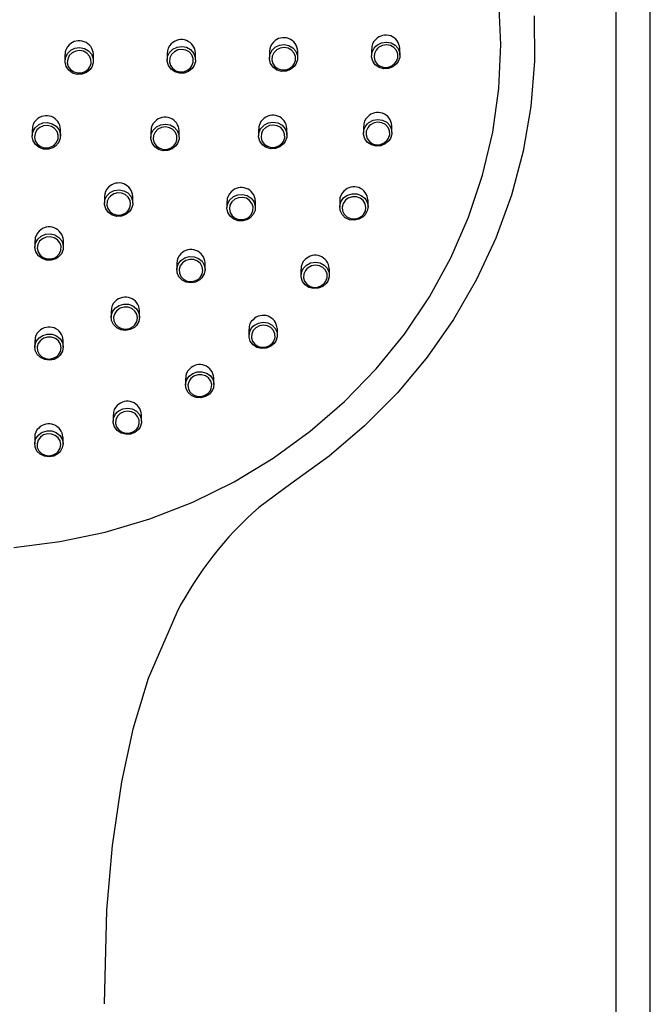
# Model space of a CAD drawing. Header units: millimetres. Extents: x 4588.89 to 4589.36, y 3428.22 to 3429.82.
# Tile 3 of 6: x 4589.0514 to 4589.107, y 3429.096 to 3429.1826. Entities that reach past the tile are written whole.
import ezdxf

# ---------------------------------------------------------------- set-up
doc = ezdxf.new("R2010")
doc.units = ezdxf.units.MM
doc.layers.add('SANINDUSA', color=3, linetype='Continuous')

msp = doc.modelspace()

# ---------------------------------------------------------------- linework, layer by layer
at = {"layer": 'SANINDUSA'}
for p, q in [((4589.10392989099, 3429.624402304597), (4589.10392989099, 3428.984387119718)), ((4589.106959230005, 3429.089670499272), (4589.106959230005, 3429.61170985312)), ((4589.064404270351, 3429.179652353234), (4589.064404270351, 3429.179068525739)), ((4589.066904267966, 3429.179098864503), (4589.066904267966, 3429.179688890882)), ((4589.073404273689, 3429.179807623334), (4589.073404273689, 3429.17922445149)), ((4589.075904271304, 3429.179269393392), (4589.075904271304, 3429.179861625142)), ((4589.082404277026, 3429.18002637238), (4589.082404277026, 3429.179443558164)), ((4589.084904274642, 3429.179503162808), (4589.084904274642, 3429.180097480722)), ((4589.055404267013, 3429.179560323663), (4589.055404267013, 3429.178975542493)), ((4589.05790427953, 3429.178991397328), (4589.05790427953, 3429.179579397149)), ((4589.052516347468, 3429.172970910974), (4589.052516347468, 3429.172385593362)), ((4589.055016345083, 3429.17239685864), (4589.055016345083, 3429.172984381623)), ((4589.062968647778, 3429.172829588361), (4589.062968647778, 3429.172245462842)), ((4589.065468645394, 3429.17227353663), (4589.065468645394, 3429.172863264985)), ((4589.072454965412, 3429.172990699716), (4589.072454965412, 3429.172407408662)), ((4589.074954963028, 3429.172450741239), (4589.074954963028, 3429.17304285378)), ((4589.081696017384, 3429.173227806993), (4589.081696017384, 3429.172644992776)), ((4589.084196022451, 3429.172703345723), (4589.084196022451, 3429.173297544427)), ((4589.058880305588, 3429.167048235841), (4589.058880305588, 3429.166463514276)), ((4589.061380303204, 3429.166484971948), (4589.061380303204, 3429.167074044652)), ((4589.069671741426, 3429.166640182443), (4589.069671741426, 3429.166056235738)), ((4589.072171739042, 3429.166095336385), (4589.072171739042, 3429.166686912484)), ((4589.079598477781, 3429.16669185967), (4589.079598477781, 3429.166108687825)), ((4589.082098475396, 3429.166164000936), (4589.082098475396, 3429.166757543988)), ((4589.052761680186, 3429.163188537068), (4589.052761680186, 3429.162602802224)), ((4589.055261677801, 3429.162614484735), (4589.055261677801, 3429.163202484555)), ((4589.065244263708, 3429.161188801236), (4589.065244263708, 3429.160604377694)), ((4589.067744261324, 3429.160636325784), (4589.067744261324, 3429.161226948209)), ((4589.076192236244, 3429.160669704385), (4589.076192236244, 3429.160086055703)), ((4589.078692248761, 3429.160135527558), (4589.078692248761, 3429.160728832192)), ((4589.059474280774, 3429.157008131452), (4589.059474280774, 3429.156422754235)), ((4589.06197427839, 3429.156445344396), (4589.06197427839, 3429.157035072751)), ((4589.07160823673, 3429.155392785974), (4589.07160823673, 3429.154808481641)), ((4589.074108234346, 3429.154850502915), (4589.074108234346, 3429.155443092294)), ((4589.052754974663, 3429.154382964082), (4589.052754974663, 3429.153796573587)), ((4589.055254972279, 3429.153808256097), (4589.055254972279, 3429.154396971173)), ((4589.066022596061, 3429.151063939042), (4589.066022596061, 3429.150478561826)), ((4589.068522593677, 3429.150511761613), (4589.068522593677, 3429.151103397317)), ((4589.059649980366, 3429.147849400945), (4589.059649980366, 3429.147263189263)), ((4589.062149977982, 3429.147285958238), (4589.062149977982, 3429.147876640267)), ((4589.05273530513, 3429.145872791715), (4589.05273530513, 3429.145285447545)), ((4589.055235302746, 3429.145297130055), (4589.055235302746, 3429.145886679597))]:
    msp.add_line(p, q, dxfattribs=at)
for points in [[(4589.093794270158, 3429.180443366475), (4589.093615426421, 3429.184316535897)], [(4589.096732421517, 3429.182971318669), (4589.096764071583, 3429.17897768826), (4589.096439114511, 3429.174995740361), (4589.095759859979, 3429.171053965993), (4589.094731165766, 3429.167180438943), (4589.093360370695, 3429.163402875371), (4589.091657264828, 3429.159748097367), (4589.089633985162, 3429.156242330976), (4589.087304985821, 3429.152910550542), (4589.084686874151, 3429.14977653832), (4589.081798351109, 3429.146862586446), (4589.07866001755, 3429.144189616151), (4589.07529427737, 3429.141776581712)], [(4589.082775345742, 3429.180292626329), (4589.082918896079, 3429.180411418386), (4589.083294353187, 3429.180596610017), (4589.083711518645, 3429.180655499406), (4589.084123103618, 3429.180580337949), (4589.084481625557, 3429.180379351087), (4589.084745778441, 3429.180075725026), (4589.084885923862, 3429.179704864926), (4589.084887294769, 3429.17930903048), (4589.084750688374, 3429.178932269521), (4589.084603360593, 3429.178727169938), (4589.084279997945, 3429.178465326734), (4589.08388636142, 3429.178317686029), (4589.083465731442, 3429.178300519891), (4589.083065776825, 3429.17841651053), (4589.08273271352, 3429.178652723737), (4589.082504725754, 3429.178981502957), (4589.082407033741, 3429.179364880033), (4589.082449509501, 3429.179759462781), (4589.082626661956, 3429.180121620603), (4589.082775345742, 3429.180292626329)], [(4589.050890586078, 3429.136173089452), (4589.054955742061, 3429.136679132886), (4589.058958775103, 3429.137518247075), (4589.06286922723, 3429.138683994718), (4589.066657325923, 3429.140167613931), (4589.070294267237, 3429.141957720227), (4589.073752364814, 3429.144040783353), (4589.077005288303, 3429.146400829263), (4589.080028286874, 3429.149019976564), (4589.082798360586, 3429.151878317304), (4589.085294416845, 3429.154953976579), (4589.08749746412, 3429.158223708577), (4589.089390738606, 3429.161662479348), (4589.090959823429, 3429.165244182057), (4589.09219279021, 3429.168941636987), (4589.093080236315, 3429.17272653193), (4589.093615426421, 3429.176570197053), (4589.093794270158, 3429.180443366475)], [(4589.055614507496, 3429.179632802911), (4589.0556184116, 3429.179638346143), (4589.05590829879, 3429.179927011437), (4589.056282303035, 3429.180109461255), (4589.056698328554, 3429.180164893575), (4589.057109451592, 3429.180087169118), (4589.057469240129, 3429.179884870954), (4589.0577370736, 3429.17958094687), (4589.057882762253, 3429.179209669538), (4589.057889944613, 3429.178813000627), (4589.057757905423, 3429.178435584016), (4589.057611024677, 3429.178228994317), (4589.057290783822, 3429.177970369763), (4589.056898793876, 3429.177825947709), (4589.056479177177, 3429.177812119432), (4589.056079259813, 3429.177930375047), (4589.055744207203, 3429.178167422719), (4589.055511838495, 3429.178496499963), (4589.055408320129, 3429.17888041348), (4589.055445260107, 3429.179275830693), (4589.055614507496, 3429.179632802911)], [(4589.055785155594, 3429.179462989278), (4589.055642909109, 3429.179162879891), (4589.055611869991, 3429.178830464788), (4589.05569886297, 3429.178507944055), (4589.055894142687, 3429.178231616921), (4589.05617572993, 3429.178032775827), (4589.05651181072, 3429.177933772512), (4589.056864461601, 3429.177945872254), (4589.057193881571, 3429.178067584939), (4589.057463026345, 3429.178285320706), (4589.057586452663, 3429.178459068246), (4589.057697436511, 3429.178776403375), (4589.05769138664, 3429.179109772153), (4589.057568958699, 3429.179421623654), (4589.057343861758, 3429.179676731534), (4589.057041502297, 3429.179846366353), (4589.056695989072, 3429.179911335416), (4589.056346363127, 3429.179864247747), (4589.056032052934, 3429.179710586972), (4589.055785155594, 3429.179462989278)], [(4589.064610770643, 3429.179721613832), (4589.064618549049, 3429.179732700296), (4589.064908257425, 3429.180022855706), (4589.06528214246, 3429.180207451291), (4589.065698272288, 3429.180265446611), (4589.066109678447, 3429.18018998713), (4589.066469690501, 3429.17998953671), (4589.06673749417, 3429.179686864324), (4589.066882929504, 3429.179316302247), (4589.066889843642, 3429.178919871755), (4589.066757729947, 3429.178542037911), (4589.06661122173, 3429.178335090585), (4589.066290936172, 3429.178074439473), (4589.065898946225, 3429.177927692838), (4589.065479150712, 3429.17791130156), (4589.065078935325, 3429.178027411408), (4589.064743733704, 3429.178262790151), (4589.064511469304, 3429.178590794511), (4589.064408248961, 3429.178974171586), (4589.064445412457, 3429.1793695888), (4589.064610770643, 3429.179721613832)], [(4589.06478629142, 3429.179552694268), (4589.064647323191, 3429.179256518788), (4589.064616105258, 3429.178924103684), (4589.064702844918, 3429.178602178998), (4589.064898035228, 3429.178326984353), (4589.06517974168, 3429.178129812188), (4589.06551607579, 3429.17803307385), (4589.065868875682, 3429.178047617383), (4589.066198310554, 3429.178171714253), (4589.06646748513, 3429.178391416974), (4589.066590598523, 3429.178565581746), (4589.066701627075, 3429.178883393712), (4589.066695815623, 3429.179216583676), (4589.066573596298, 3429.179527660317), (4589.06634852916, 3429.1797815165), (4589.066045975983, 3429.179949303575), (4589.06570022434, 3429.180011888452), (4589.065350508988, 3429.179962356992), (4589.065036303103, 3429.179806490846), (4589.06478629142, 3429.179552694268)], [(4589.073614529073, 3429.179884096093), (4589.073626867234, 3429.17990150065), (4589.073919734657, 3429.180189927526), (4589.074295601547, 3429.180372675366), (4589.074712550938, 3429.180428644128), (4589.075123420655, 3429.180350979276), (4589.075481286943, 3429.180148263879), (4589.075745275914, 3429.179843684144), (4589.07588573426, 3429.179472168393), (4589.07588740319, 3429.17907585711), (4589.075750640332, 3429.17869921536), (4589.075602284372, 3429.178493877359), (4589.075278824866, 3429.178234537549), (4589.074885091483, 3429.178089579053), (4589.074464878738, 3429.178075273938), (4589.07406569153, 3429.178193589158), (4589.073733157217, 3429.178431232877), (4589.07350515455, 3429.178760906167), (4589.073407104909, 3429.179144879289), (4589.073449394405, 3429.17953976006), (4589.073614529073, 3429.179884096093)], [(4589.073793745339, 3429.179714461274), (4589.073654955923, 3429.179424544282), (4589.073619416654, 3429.179092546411), (4589.073701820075, 3429.178770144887), (4589.073893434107, 3429.178493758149), (4589.074172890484, 3429.178295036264), (4589.074508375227, 3429.178196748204), (4589.074861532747, 3429.17821004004), (4589.075192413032, 3429.178332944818), (4589.075464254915, 3429.178551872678), (4589.07558891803, 3429.178724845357), (4589.075703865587, 3429.179041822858), (4589.075702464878, 3429.179374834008), (4589.075584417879, 3429.179686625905), (4589.07536255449, 3429.179941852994), (4589.075061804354, 3429.18011118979), (4589.074716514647, 3429.180175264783), (4589.074366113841, 3429.180126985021), (4589.074050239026, 3429.179972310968), (4589.073793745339, 3429.179714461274)], [(4589.082933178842, 3429.180093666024), (4589.082808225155, 3429.179949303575), (4589.082659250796, 3429.179644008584), (4589.082623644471, 3429.179312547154), (4589.082705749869, 3429.178990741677), (4589.082897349, 3429.178715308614), (4589.083177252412, 3429.178518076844), (4589.083513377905, 3429.178422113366), (4589.083866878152, 3429.178438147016), (4589.08419768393, 3429.178563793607), (4589.084469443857, 3429.178785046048), (4589.084593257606, 3429.178958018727), (4589.084708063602, 3429.179275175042), (4589.084706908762, 3429.179607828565), (4589.084589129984, 3429.17991896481), (4589.084367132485, 3429.180173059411), (4589.084065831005, 3429.180340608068), (4589.083719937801, 3429.180402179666), (4589.083369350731, 3429.180351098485), (4589.083053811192, 3429.180194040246), (4589.082933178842, 3429.180093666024)], [(4589.053073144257, 3429.173366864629), (4589.053075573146, 3429.17336841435), (4589.053459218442, 3429.173530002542), (4589.053877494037, 3429.173563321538), (4589.054283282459, 3429.173464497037), (4589.054630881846, 3429.173244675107), (4589.054881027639, 3429.172928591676), (4589.055005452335, 3429.172551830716), (4589.054990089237, 3429.172157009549), (4589.054836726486, 3429.171788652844), (4589.054562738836, 3429.171488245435), (4589.054343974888, 3429.171350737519), (4589.05394451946, 3429.171227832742), (4589.05352502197, 3429.171236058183), (4589.053132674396, 3429.171374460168), (4589.052811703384, 3429.171627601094), (4589.05259837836, 3429.171966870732), (4589.052516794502, 3429.1723540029), (4589.052576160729, 3429.172745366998), (4589.052769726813, 3429.173096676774), (4589.053073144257, 3429.173366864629)], [(4589.072665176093, 3429.173063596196), (4589.072672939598, 3429.173074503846), (4589.072963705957, 3429.173363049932), (4589.073337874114, 3429.173546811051), (4589.073753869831, 3429.173605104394), (4589.074165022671, 3429.173530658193), (4589.074524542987, 3429.17333145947), (4589.074791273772, 3429.173030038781), (4589.074934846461, 3429.172660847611), (4589.074939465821, 3429.172266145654), (4589.074805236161, 3429.171890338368), (4589.074658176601, 3429.171685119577), (4589.074336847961, 3429.171425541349), (4589.073944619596, 3429.171279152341), (4589.073525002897, 3429.171262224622), (4589.073125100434, 3429.171377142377), (4589.072790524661, 3429.171611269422), (4589.072559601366, 3429.171938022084), (4589.072458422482, 3429.172319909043), (4589.072497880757, 3429.172713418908), (4589.072665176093, 3429.173063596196)], [(4589.082041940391, 3429.173464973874), (4589.082176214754, 3429.173582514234), (4589.082544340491, 3429.173778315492), (4589.082958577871, 3429.173850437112), (4589.08337253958, 3429.173789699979), (4589.083738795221, 3429.173602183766), (4589.084014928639, 3429.173309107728), (4589.084169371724, 3429.172944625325), (4589.084185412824, 3429.172550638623), (4589.084062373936, 3429.172171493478), (4589.083922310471, 3429.171962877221), (4589.083608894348, 3429.171692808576), (4589.083221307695, 3429.171533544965), (4589.082802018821, 3429.171502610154), (4589.082397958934, 3429.171604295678), (4589.082055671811, 3429.171827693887), (4589.081814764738, 3429.172147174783), (4589.081702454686, 3429.172525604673), (4589.08173047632, 3429.172919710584), (4589.081894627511, 3429.173285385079), (4589.082041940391, 3429.173464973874)], [(4589.082203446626, 3429.173266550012), (4589.082079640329, 3429.173115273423), (4589.081941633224, 3429.172807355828), (4589.081918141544, 3429.172476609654), (4589.082012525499, 3429.172159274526), (4589.082214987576, 3429.171892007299), (4589.082502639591, 3429.171705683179), (4589.082842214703, 3429.171621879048), (4589.083194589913, 3429.171649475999), (4589.083520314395, 3429.171784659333), (4589.083783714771, 3429.172012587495), (4589.083901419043, 3429.172188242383), (4589.084004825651, 3429.172507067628), (4589.083991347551, 3429.172837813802), (4589.083861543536, 3429.173143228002), (4589.083629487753, 3429.173388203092), (4589.083321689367, 3429.173544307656), (4589.082973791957, 3429.173593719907), (4589.082625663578, 3429.173531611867), (4589.08231628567, 3429.173365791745), (4589.082203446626, 3429.173266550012)], [(4589.053187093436, 3429.173141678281), (4589.052932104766, 3429.172914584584), (4589.052769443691, 3429.172619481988), (4589.052719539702, 3429.172290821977), (4589.052788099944, 3429.171965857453), (4589.052967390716, 3429.171681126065), (4589.053237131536, 3429.171468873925), (4589.053566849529, 3429.171352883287), (4589.053919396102, 3429.171346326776), (4589.054255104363, 3429.171449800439), (4589.05443895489, 3429.17156543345), (4589.054669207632, 3429.171817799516), (4589.054798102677, 3429.172127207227), (4589.054811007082, 3429.172458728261), (4589.054706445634, 3429.172774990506), (4589.054496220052, 3429.173040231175), (4589.054204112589, 3429.173224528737), (4589.053863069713, 3429.173307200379), (4589.053511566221, 3429.173278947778), (4589.053187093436, 3429.173141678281)], [(4589.063177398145, 3429.172898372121), (4589.063180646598, 3429.172902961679), (4589.063469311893, 3429.173192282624), (4589.063842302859, 3429.173376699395), (4589.064257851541, 3429.17343540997), (4589.064669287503, 3429.173361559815), (4589.06503010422, 3429.173163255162), (4589.0652993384, 3429.172862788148), (4589.065446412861, 3429.172494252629), (4589.065454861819, 3429.172099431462), (4589.065324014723, 3429.171722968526), (4589.065178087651, 3429.171516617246), (4589.06485891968, 3429.171256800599), (4589.064467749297, 3429.171109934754), (4589.064048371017, 3429.171092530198), (4589.063647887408, 3429.171206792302), (4589.063311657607, 3429.171439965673), (4589.063077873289, 3429.171765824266), (4589.062972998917, 3429.172147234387), (4589.063008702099, 3429.17254110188), (4589.063177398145, 3429.172898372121)], [(4589.063351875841, 3429.172725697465), (4589.063210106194, 3429.172425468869), (4589.063180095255, 3429.172094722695), (4589.063268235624, 3429.171774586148), (4589.063464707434, 3429.171501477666), (4589.063747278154, 3429.171306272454), (4589.06408383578, 3429.171211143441), (4589.064436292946, 3429.171226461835), (4589.064765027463, 3429.171350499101), (4589.065033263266, 3429.171569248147), (4589.065155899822, 3429.171742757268), (4589.065265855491, 3429.172059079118), (4589.065258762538, 3429.172390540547), (4589.065135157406, 3429.17269970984), (4589.064908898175, 3429.172951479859), (4589.064605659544, 3429.173117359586), (4589.064259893, 3429.173178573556), (4589.063910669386, 3429.173128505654), (4589.063597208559, 3429.172972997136), (4589.063351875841, 3429.172725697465)], [(4589.072843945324, 3429.172890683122), (4589.072703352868, 3429.172596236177), (4589.072670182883, 3429.172265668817), (4589.072755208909, 3429.171945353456), (4589.072949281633, 3429.171671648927), (4589.073230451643, 3429.171476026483), (4589.073566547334, 3429.171380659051), (4589.073919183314, 3429.171396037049), (4589.0742488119, 3429.171520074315), (4589.074518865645, 3429.171738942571), (4589.074642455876, 3429.171911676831), (4589.074755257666, 3429.172227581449), (4589.074751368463, 3429.172558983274), (4589.074630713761, 3429.172868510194), (4589.074406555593, 3429.173120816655), (4589.074104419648, 3429.17328705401), (4589.073758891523, 3429.173348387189), (4589.073409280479, 3429.173298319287), (4589.073094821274, 3429.173142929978), (4589.072843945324, 3429.172890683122)], [(4589.059091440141, 3429.167116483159), (4589.0593770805, 3429.167402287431), (4589.059749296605, 3429.167586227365), (4589.060164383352, 3429.167645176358), (4589.060575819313, 3429.167572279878), (4589.060937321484, 3429.167375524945), (4589.061207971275, 3429.16707696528), (4589.061356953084, 3429.1667102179), (4589.061367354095, 3429.166316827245), (4589.061238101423, 3429.165941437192), (4589.06109268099, 3429.16573532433), (4589.060774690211, 3429.165476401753), (4589.060384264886, 3429.165329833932), (4589.059965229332, 3429.165312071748), (4589.05956456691, 3429.165425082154), (4589.059227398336, 3429.165656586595), (4589.058992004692, 3429.165980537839), (4589.058885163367, 3429.166360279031), (4589.058919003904, 3429.166752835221), (4589.059091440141, 3429.167116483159)], [(4589.059263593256, 3429.166940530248), (4589.059119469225, 3429.166638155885), (4589.059089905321, 3429.166309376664), (4589.059178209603, 3429.165991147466), (4589.059374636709, 3429.165719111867), (4589.059657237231, 3429.165524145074), (4589.059994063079, 3429.165428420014), (4589.060346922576, 3429.165442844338), (4589.060675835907, 3429.165565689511), (4589.060943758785, 3429.165782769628), (4589.061120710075, 3429.166069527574), (4589.061186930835, 3429.166393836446), (4589.061134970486, 3429.166719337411), (4589.060970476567, 3429.167009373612), (4589.060711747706, 3429.167231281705), (4589.060387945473, 3429.16735967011), (4589.06003578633, 3429.167379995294), (4589.059695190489, 3429.167290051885), (4589.059404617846, 3429.167100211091), (4589.059263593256, 3429.166940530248)], [(4589.070228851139, 3429.16703923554), (4589.070244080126, 3429.167048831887), (4589.07062897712, 3429.167209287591), (4589.071047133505, 3429.167242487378), (4589.071451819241, 3429.167144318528), (4589.071797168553, 3429.166925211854), (4589.072043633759, 3429.166609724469), (4589.072162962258, 3429.166233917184), (4589.072141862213, 3429.165840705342), (4589.071983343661, 3429.165474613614), (4589.071705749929, 3429.16517659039), (4589.071486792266, 3429.1650406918), (4589.07108569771, 3429.164918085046), (4589.070666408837, 3429.164926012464), (4589.070275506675, 3429.165063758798), (4589.069957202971, 3429.165316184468), (4589.06974802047, 3429.165654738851), (4589.069671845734, 3429.166040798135), (4589.069736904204, 3429.166430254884), (4589.069935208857, 3429.166779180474), (4589.070228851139, 3429.16703923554)], [(4589.070350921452, 3429.166811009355), (4589.070104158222, 3429.166592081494), (4589.069937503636, 3429.166298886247), (4589.069882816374, 3429.165972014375), (4589.069946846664, 3429.165648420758), (4589.070122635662, 3429.165364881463), (4589.070390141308, 3429.16515400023), (4589.070718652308, 3429.165039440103), (4589.071071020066, 3429.165033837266), (4589.071408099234, 3429.165137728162), (4589.071592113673, 3429.165252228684), (4589.071825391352, 3429.165502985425), (4589.071958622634, 3429.165810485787), (4589.071976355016, 3429.166140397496), (4589.071876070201, 3429.166455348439), (4589.071668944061, 3429.166719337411), (4589.071378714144, 3429.166902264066), (4589.071038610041, 3429.166983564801), (4589.070687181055, 3429.166954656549), (4589.070350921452, 3429.166811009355)], [(4589.08013025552, 3429.167078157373), (4589.080285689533, 3429.167168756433), (4589.080685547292, 3429.167292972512), (4589.08110476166, 3429.16728742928), (4589.081496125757, 3429.1671516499), (4589.081814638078, 3429.166900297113), (4589.082023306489, 3429.166562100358), (4589.082098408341, 3429.166176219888), (4589.082032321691, 3429.165786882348), (4589.081833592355, 3429.165437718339), (4589.081653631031, 3429.165258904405), (4589.081291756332, 3429.165051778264), (4589.080880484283, 3429.164966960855), (4589.080464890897, 3429.165013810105), (4589.080091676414, 3429.165187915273), (4589.079804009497, 3429.165470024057), (4589.079635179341, 3429.165827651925), (4589.079604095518, 3429.166219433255), (4589.079713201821, 3429.166600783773), (4589.079949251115, 3429.166929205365), (4589.08013025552, 3429.167078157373)], [(4589.080261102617, 3429.166852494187), (4589.080108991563, 3429.166726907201), (4589.079910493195, 3429.166450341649), (4589.079818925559, 3429.166130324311), (4589.079845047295, 3429.165801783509), (4589.079986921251, 3429.165502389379), (4589.08022867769, 3429.165266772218), (4589.080542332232, 3429.165122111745), (4589.080891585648, 3429.1650843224), (4589.081237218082, 3429.165156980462), (4589.081541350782, 3429.165331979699), (4589.081692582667, 3429.165482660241), (4589.081859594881, 3429.165776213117), (4589.081915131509, 3429.166103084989), (4589.081852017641, 3429.166426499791), (4589.081676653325, 3429.16670944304), (4589.081408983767, 3429.16691913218), (4589.081080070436, 3429.167031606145), (4589.080727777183, 3429.167034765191), (4589.080391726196, 3429.166929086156), (4589.080261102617, 3429.166852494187)], [(4589.053320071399, 3429.163578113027), (4589.053700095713, 3429.163738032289), (4589.054117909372, 3429.163772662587), (4589.054523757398, 3429.163676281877), (4589.054872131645, 3429.163459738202), (4589.055123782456, 3429.163147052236), (4589.055250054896, 3429.162773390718), (4589.055236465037, 3429.162381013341), (4589.055084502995, 3429.162014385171), (4589.054811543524, 3429.16171511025), (4589.054593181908, 3429.161577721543), (4589.054194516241, 3429.161454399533), (4589.053775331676, 3429.16146089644), (4589.053382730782, 3429.161596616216), (4589.05306073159, 3429.161846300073), (4589.052845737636, 3429.162182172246), (4589.052762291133, 3429.162566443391), (4589.052819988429, 3429.162955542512), (4589.053012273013, 3429.163305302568), (4589.053320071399, 3429.163578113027)], [(4589.053433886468, 3429.163348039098), (4589.053431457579, 3429.163346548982), (4589.05317520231, 3429.163119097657), (4589.053013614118, 3429.162825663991), (4589.052965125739, 3429.162499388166), (4589.053035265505, 3429.162177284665), (4589.053215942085, 3429.161895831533), (4589.053486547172, 3429.161686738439), (4589.053816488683, 3429.161573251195), (4589.054168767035, 3429.161568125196), (4589.054503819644, 3429.161671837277), (4589.054687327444, 3429.161787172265), (4589.05491671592, 3429.162038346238), (4589.055044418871, 3429.162345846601), (4589.055055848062, 3429.16267486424), (4589.054949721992, 3429.162988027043), (4589.054738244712, 3429.163249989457), (4589.054445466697, 3429.163431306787), (4589.054104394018, 3429.163511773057), (4589.053753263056, 3429.163482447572), (4589.053433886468, 3429.163348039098)], [(4589.065610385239, 3429.161433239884), (4589.065611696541, 3429.161434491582), (4589.06595367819, 3429.161664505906), (4589.066356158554, 3429.161777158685), (4589.066774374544, 3429.161760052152), (4589.067161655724, 3429.161614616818), (4589.067474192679, 3429.161356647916), (4589.067676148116, 3429.161015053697), (4589.067744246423, 3429.160628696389), (4589.067670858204, 3429.160241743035), (4589.067464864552, 3429.159898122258), (4589.06727953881, 3429.159723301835), (4589.066913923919, 3429.159527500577), (4589.06650137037, 3429.159454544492), (4589.066087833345, 3429.159512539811), (4589.065719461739, 3429.159695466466), (4589.065438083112, 3429.159983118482), (4589.065276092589, 3429.160343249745), (4589.065252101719, 3429.160734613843), (4589.065368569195, 3429.1611126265), (4589.065610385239, 3429.161433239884)], [(4589.065760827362, 3429.161226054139), (4589.065557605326, 3429.160956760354), (4589.065459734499, 3429.160639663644), (4589.06547989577, 3429.160311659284), (4589.065616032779, 3429.16001017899), (4589.065852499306, 3429.159769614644), (4589.066162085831, 3429.159617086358), (4589.066509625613, 3429.159569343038), (4589.06685631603, 3429.159631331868), (4589.067163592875, 3429.15979625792), (4589.067319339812, 3429.159943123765), (4589.067492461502, 3429.160231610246), (4589.067554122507, 3429.160556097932), (4589.067496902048, 3429.160879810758), (4589.067327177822, 3429.161165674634), (4589.067064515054, 3429.161381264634), (4589.066739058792, 3429.161502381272), (4589.066387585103, 3429.161515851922), (4589.066049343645, 3429.161420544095), (4589.065760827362, 3429.161226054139)], [(4589.076551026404, 3429.160909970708), (4589.076674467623, 3429.161014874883), (4589.077042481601, 3429.161206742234), (4589.077455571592, 3429.161276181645), (4589.077868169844, 3429.161214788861), (4589.078233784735, 3429.161028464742), (4589.078510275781, 3429.160737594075), (4589.078665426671, 3429.160375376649), (4589.078681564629, 3429.159983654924), (4589.07855775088, 3429.159607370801), (4589.07841620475, 3429.159400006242), (4589.078102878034, 3429.159134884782), (4589.077715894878, 3429.158979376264), (4589.077297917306, 3429.158950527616), (4589.076895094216, 3429.15905221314), (4589.076553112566, 3429.159274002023), (4589.076311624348, 3429.159591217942), (4589.07619871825, 3429.159967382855), (4589.076226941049, 3429.160359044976), (4589.076392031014, 3429.160721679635), (4589.076551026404, 3429.160909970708)], [(4589.076707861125, 3429.160703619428), (4589.076574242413, 3429.160545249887), (4589.076435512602, 3429.16024090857), (4589.076411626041, 3429.159913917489), (4589.076411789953, 3429.159912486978), (4589.076506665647, 3429.159597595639), (4589.076709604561, 3429.159332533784), (4589.076997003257, 3429.159147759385), (4589.077335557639, 3429.159063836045), (4589.077686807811, 3429.159089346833), (4589.078012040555, 3429.159220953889), (4589.078275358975, 3429.159444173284), (4589.078394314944, 3429.159618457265), (4589.078498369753, 3429.159934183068), (4589.078484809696, 3429.160262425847), (4589.078354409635, 3429.160565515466), (4589.078122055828, 3429.160808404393), (4589.077814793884, 3429.16096337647), (4589.077468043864, 3429.161013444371), (4589.07712087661, 3429.160953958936), (4589.076811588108, 3429.160791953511), (4589.076707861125, 3429.160703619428)], [(4589.059840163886, 3429.15724756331), (4589.060174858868, 3429.157472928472), (4589.06057654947, 3429.157586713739), (4589.060994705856, 3429.157571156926), (4589.0613828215, 3429.157427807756), (4589.061697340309, 3429.157172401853), (4589.06190241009, 3429.15683307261), (4589.061974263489, 3429.156448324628), (4589.061904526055, 3429.156061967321), (4589.061701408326, 3429.15571804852), (4589.06151679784, 3429.155542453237), (4589.061152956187, 3429.155346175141), (4589.060741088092, 3429.155272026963), (4589.060327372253, 3429.155328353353), (4589.059957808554, 3429.155508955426), (4589.059674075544, 3429.155794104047), (4589.059508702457, 3429.156152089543), (4589.05948089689, 3429.156542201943), (4589.059593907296, 3429.156919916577), (4589.059840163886, 3429.15724756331)], [(4589.0599879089, 3429.157038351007), (4589.059983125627, 3429.157033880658), (4589.059781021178, 3429.156763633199), (4589.05968608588, 3429.156447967), (4589.059685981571, 3429.156446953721), (4589.059709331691, 3429.156120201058), (4589.059848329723, 3429.155820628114), (4589.060086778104, 3429.15558214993), (4589.060397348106, 3429.155431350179), (4589.0607450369, 3429.155384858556), (4589.061091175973, 3429.155447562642), (4589.061396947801, 3429.155612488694), (4589.06155208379, 3429.155759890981), (4589.061722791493, 3429.156048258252), (4589.06178139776, 3429.156372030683), (4589.061721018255, 3429.156694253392), (4589.061548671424, 3429.156978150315), (4589.061284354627, 3429.157191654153), (4589.06095818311, 3429.157311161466), (4589.060606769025, 3429.157323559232), (4589.060269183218, 3429.157227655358), (4589.0599879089, 3429.157038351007)], [(4589.071974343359, 3429.155635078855), (4589.072091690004, 3429.1557331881), (4589.072460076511, 3429.15592285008), (4589.072872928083, 3429.155990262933), (4589.07328482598, 3429.155927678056), (4589.073649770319, 3429.155741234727), (4589.073926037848, 3429.155451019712), (4589.074081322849, 3429.155089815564), (4589.074097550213, 3429.154699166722), (4589.073973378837, 3429.154324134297), (4589.07383084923, 3429.154117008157), (4589.0735173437, 3429.153854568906), (4589.073130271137, 3429.153701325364), (4589.072712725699, 3429.153674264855), (4589.072310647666, 3429.153776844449), (4589.07196921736, 3429.153998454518), (4589.071727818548, 3429.154314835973), (4589.071614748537, 3429.154689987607), (4589.071642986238, 3429.155080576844), (4589.07180855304, 3429.155441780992), (4589.071974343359, 3429.155635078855)], [(4589.07212782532, 3429.155425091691), (4589.071988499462, 3429.155262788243), (4589.071849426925, 3429.154960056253), (4589.071825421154, 3429.154634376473), (4589.071825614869, 3429.154632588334), (4589.071920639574, 3429.154318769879), (4589.072123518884, 3429.154054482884), (4589.072410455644, 3429.153869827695), (4589.072748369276, 3429.15378506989), (4589.07309926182, 3429.153808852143), (4589.073424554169, 3429.153938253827), (4589.073688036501, 3429.154158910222), (4589.073807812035, 3429.154332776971), (4589.073912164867, 3429.154647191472), (4589.073898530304, 3429.154974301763), (4589.073768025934, 3429.155276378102), (4589.073535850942, 3429.155518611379), (4589.073229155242, 3429.155673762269), (4589.072883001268, 3429.155725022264), (4589.07253604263, 3429.155667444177), (4589.072226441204, 3429.155507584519), (4589.07212782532, 3429.155425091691)], [(4589.053120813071, 3429.154618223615), (4589.053447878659, 3429.154838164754), (4589.053849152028, 3429.154952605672), (4589.054267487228, 3429.154937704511), (4589.05465634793, 3429.154795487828), (4589.054972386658, 3429.154541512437), (4589.055179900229, 3429.154203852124), (4589.055254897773, 3429.153820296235), (4589.055188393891, 3429.15343447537), (4589.054987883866, 3429.15309043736), (4589.054803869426, 3429.152914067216), (4589.054441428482, 3429.152717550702), (4589.054029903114, 3429.152642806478), (4589.053615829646, 3429.152698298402), (4589.053245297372, 3429.152877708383), (4589.052959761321, 3429.153161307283), (4589.052791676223, 3429.153517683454), (4589.052760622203, 3429.153906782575), (4589.052870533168, 3429.154284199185), (4589.053120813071, 3429.154618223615)], [(4589.053265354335, 3429.154407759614), (4589.053255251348, 3429.154398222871), (4589.053055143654, 3429.154128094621), (4589.052962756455, 3429.153812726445), (4589.052962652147, 3429.153811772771), (4589.05298874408, 3429.153485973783), (4589.053130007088, 3429.153187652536), (4589.053369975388, 3429.152950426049), (4589.053681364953, 3429.152800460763), (4589.054029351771, 3429.152754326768), (4589.054375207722, 3429.152817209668), (4589.054679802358, 3429.152982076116), (4589.054834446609, 3429.153129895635), (4589.05500294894, 3429.153418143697), (4589.055058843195, 3429.153741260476), (4589.054995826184, 3429.154062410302), (4589.054821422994, 3429.154344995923), (4589.054555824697, 3429.154557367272), (4589.054229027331, 3429.154676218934), (4589.053877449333, 3429.154688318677), (4589.053540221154, 3429.15459223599), (4589.053265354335, 3429.154407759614)], [(4589.066244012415, 3429.151138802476), (4589.066329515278, 3429.151241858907), (4589.066653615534, 3429.151492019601), (4589.06704636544, 3429.151629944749), (4589.067464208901, 3429.151640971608), (4589.067861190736, 3429.151523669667), (4589.06819296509, 3429.151290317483), (4589.068421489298, 3429.150966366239), (4589.068519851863, 3429.150588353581), (4589.068476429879, 3429.150199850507), (4589.06837839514, 3429.149970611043), (4589.06812418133, 3429.149659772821), (4589.067774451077, 3429.149442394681), (4589.067369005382, 3429.149343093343), (4589.066952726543, 3429.149372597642), (4589.066571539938, 3429.149528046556), (4589.066268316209, 3429.149792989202), (4589.066078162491, 3429.150138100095), (4589.066023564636, 3429.150524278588), (4589.066110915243, 3429.150906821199), (4589.066244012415, 3429.151138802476)], [(4589.066417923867, 3429.150952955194), (4589.066306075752, 3429.150758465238), (4589.066232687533, 3429.150438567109), (4589.066232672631, 3429.150438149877), (4589.066278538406, 3429.150115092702), (4589.066438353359, 3429.149826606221), (4589.066693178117, 3429.149605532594), (4589.06701352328, 3429.149476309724), (4589.067363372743, 3429.149452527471), (4589.067704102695, 3429.149536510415), (4589.067998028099, 3429.149719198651), (4589.068211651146, 3429.149979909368), (4589.068294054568, 3429.150172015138), (4589.068330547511, 3429.150497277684), (4589.068247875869, 3429.15081342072), (4589.068055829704, 3429.151084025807), (4589.067776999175, 3429.151278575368), (4589.067443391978, 3429.151375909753), (4589.067092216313, 3429.151365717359), (4589.066762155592, 3429.151249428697), (4589.066489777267, 3429.151039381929), (4589.066417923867, 3429.150952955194)], [(4589.060030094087, 3429.148095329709), (4589.06013549, 3429.148180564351), (4589.060505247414, 3429.148365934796), (4589.060918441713, 3429.148428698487), (4589.061329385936, 3429.148362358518), (4589.061692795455, 3429.14817412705), (4589.061967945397, 3429.147884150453), (4589.062122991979, 3429.147524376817), (4589.062139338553, 3429.147135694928), (4589.062014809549, 3429.146762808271), (4589.061870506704, 3429.146556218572), (4589.061556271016, 3429.146298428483), (4589.061168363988, 3429.146149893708), (4589.060750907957, 3429.146127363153), (4589.060350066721, 3429.146233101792), (4589.060010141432, 3429.14645584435), (4589.059769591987, 3429.146771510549), (4589.059656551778, 3429.147144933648), (4589.059684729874, 3429.147533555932), (4589.059850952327, 3429.147892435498), (4589.060030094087, 3429.148095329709)], [(4589.060175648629, 3429.1478796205), (4589.060025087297, 3429.147709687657), (4589.059885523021, 3429.147409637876), (4589.059885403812, 3429.147409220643), (4589.059861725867, 3429.147084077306), (4589.059956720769, 3429.146771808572), (4589.060158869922, 3429.146508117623), (4589.060444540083, 3429.146322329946), (4589.060781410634, 3429.146234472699), (4589.061132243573, 3429.146253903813), (4589.061458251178, 3429.146378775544), (4589.061722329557, 3429.146594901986), (4589.061843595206, 3429.146767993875), (4589.061948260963, 3429.147080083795), (4589.061934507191, 3429.147405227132), (4589.061804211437, 3429.147705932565), (4589.061572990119, 3429.147948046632), (4589.061267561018, 3429.148104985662), (4589.060922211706, 3429.148159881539), (4589.060574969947, 3429.148106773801), (4589.060264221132, 3429.147951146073), (4589.060175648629, 3429.1478796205)], [(4589.053308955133, 3429.146257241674), (4589.053430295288, 3429.146321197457), (4589.05383159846, 3429.146434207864), (4589.054249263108, 3429.14641888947), (4589.054637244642, 3429.146277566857), (4589.054952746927, 3429.146025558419), (4589.055160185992, 3429.145690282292), (4589.055235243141, 3429.145308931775), (4589.055168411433, 3429.144924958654), (4589.054967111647, 3429.144582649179), (4589.054781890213, 3429.14440699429), (4589.054419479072, 3429.144212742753), (4589.054008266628, 3429.144139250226), (4589.053594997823, 3429.14419474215), (4589.053225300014, 3429.144372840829), (4589.052940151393, 3429.144654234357), (4589.052772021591, 3429.145008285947), (4589.052740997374, 3429.145395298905), (4589.052851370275, 3429.145770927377), (4589.053090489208, 3429.146091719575), (4589.053308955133, 3429.146257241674)], [(4589.053420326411, 3429.146017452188), (4589.053236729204, 3429.145878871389), (4589.053035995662, 3429.145610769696), (4589.053035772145, 3429.145610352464), (4589.052943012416, 3429.145296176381), (4589.052969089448, 3429.144972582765), (4589.053110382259, 3429.144676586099), (4589.053350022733, 3429.144441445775), (4589.053660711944, 3429.144292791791), (4589.054008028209, 3429.144246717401), (4589.054353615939, 3429.144308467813), (4589.054658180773, 3429.144471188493), (4589.054813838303, 3429.144618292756), (4589.054983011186, 3429.144904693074), (4589.055039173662, 3429.1452258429), (4589.054976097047, 3429.14554472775), (4589.054801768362, 3429.14582498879), (4589.0545366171, 3429.14603545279), (4589.054210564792, 3429.146153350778), (4589.053859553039, 3429.146165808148), (4589.053522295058, 3429.146071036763), (4589.053420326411, 3429.146017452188)], [(4589.07529427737, 3429.141776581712), (4589.075294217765, 3429.141776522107), (4589.072476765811, 3429.13967611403)], [(4589.065247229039, 3429.130451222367), (4589.06272999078, 3429.124629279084), (4589.061386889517, 3429.120162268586), (4589.060382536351, 3429.115542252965), (4589.059561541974, 3429.109945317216), (4589.059074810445, 3429.104240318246), (4589.058845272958, 3429.095986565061)]]:
    msp.add_lwpolyline(points, dxfattribs=at)
for centre, radius, start, end in [((4589.056657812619, 3429.179524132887), 0.001245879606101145, 2.531363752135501, 135.2400054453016), ((4589.065490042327, 3429.179698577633), 0.001072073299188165, 132.2565375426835, 182.5221947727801), ((4589.065662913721, 3429.179630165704), 0.001241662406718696, 2.702589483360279, 136.0406187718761), ((4589.074504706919, 3429.179849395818), 0.001087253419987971, 132.1948838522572, 182.255294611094), ((4589.074668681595, 3429.179804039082), 0.001234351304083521, 2.654596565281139, 136.4236157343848), ((4589.083428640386, 3429.180104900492), 0.001011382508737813, 130.261240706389, 184.4091460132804), ((4589.083669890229, 3429.180048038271), 0.00121958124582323, 2.362672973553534, 137.2025294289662), ((4589.056486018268, 3429.179605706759), 0.001068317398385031, 131.8568510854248, 182.4859040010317), ((4589.08296080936, 3429.17324174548), 0.001220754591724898, 2.659027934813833, 137.1213830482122), ((4589.053583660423, 3429.173017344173), 0.001053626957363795, 131.720891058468, 182.5777472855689), ((4589.053767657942, 3429.172922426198), 0.00124912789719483, 2.834764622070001, 135.1248213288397), ((4589.06404441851, 3429.172874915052), 0.001062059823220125, 131.9668920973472, 182.5007328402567), ((4589.064226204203, 3429.172799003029), 0.001242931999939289, 2.955368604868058, 135.8605404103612), ((4589.073544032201, 3429.17303244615), 0.001075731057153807, 131.9976160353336, 182.2780756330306), ((4589.073718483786, 3429.172978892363), 0.00123582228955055, 2.950132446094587, 136.351291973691), ((4589.082710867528, 3429.173305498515), 0.001001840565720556, 130.0487415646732, 184.4032366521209), ((4589.059944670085, 3429.167093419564), 0.001050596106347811, 131.6528715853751, 182.5169792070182), ((4589.060135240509, 3429.167005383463), 0.001245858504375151, 3.151023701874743, 135.5134032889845), ((4589.070933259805, 3429.166616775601), 0.001238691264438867, 3.232116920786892, 136.1742985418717), ((4589.08060270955, 3429.166769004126), 0.0009912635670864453, 129.8393717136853, 184.4185985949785), ((4589.080861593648, 3429.166695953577), 0.001222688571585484, 2.926532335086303, 136.9798636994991), ((4589.070747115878, 3429.166682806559), 0.001061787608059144, 131.7850590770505, 182.3554079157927), ((4589.053815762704, 3429.163233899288), 0.001040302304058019, 131.3603843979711, 182.5517416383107), ((4589.054012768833, 3429.163131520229), 0.001249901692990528, 3.246561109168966, 135.0399940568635), ((4589.066502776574, 3429.161151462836), 0.001242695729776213, 3.474215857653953, 135.8985988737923), ((4589.066305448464, 3429.161232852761), 0.001047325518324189, 131.5792530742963, 182.462846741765), ((4589.077184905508, 3429.160746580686), 0.0009798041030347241, 129.6260411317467, 184.4546530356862), ((4589.077452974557, 3429.160662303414), 0.001225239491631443, 3.14889978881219, 136.7864487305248), ((4589.060728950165, 3429.156955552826), 0.001247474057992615, 3.652040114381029, 135.5357088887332), ((4589.060522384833, 3429.157053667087), 0.001034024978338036, 131.3946725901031, 182.5768617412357), ((4589.072589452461, 3429.155469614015), 0.0009685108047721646, 129.428005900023, 184.5003023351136), ((4589.072865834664, 3429.155372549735), 0.001228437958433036, 3.32819899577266, 136.5280516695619), ((4589.054005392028, 3429.154315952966), 0.001252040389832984, 3.710141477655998, 135.1388916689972), ((4589.05379177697, 3429.154429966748), 0.001022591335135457, 131.221195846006, 182.6846357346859), ((4589.066992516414, 3429.151140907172), 0.0009573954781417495, 129.2271001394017, 184.5610704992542), ((4589.067276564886, 3429.151030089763), 0.001232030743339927, 3.447293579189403, 136.2181801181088), ((4589.060609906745, 3429.147926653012), 0.0009476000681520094, 129.0412819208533, 184.6219282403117), ((4589.060899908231, 3429.147801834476), 0.001235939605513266, 3.500424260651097, 135.8544035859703), ((4589.053686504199, 3429.14595050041), 0.0009390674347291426, 128.858907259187, 184.6883216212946), ((4589.05398097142, 3429.145811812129), 0.00124000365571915, 3.491792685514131, 135.4479062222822), ((4589.093097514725, 3429.116070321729), 0.03134403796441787, 131.1387126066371, 152.6897725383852)]:
    msp.add_arc(centre, radius, start, end, dxfattribs=at)

doc.saveas('drawing.dxf')
